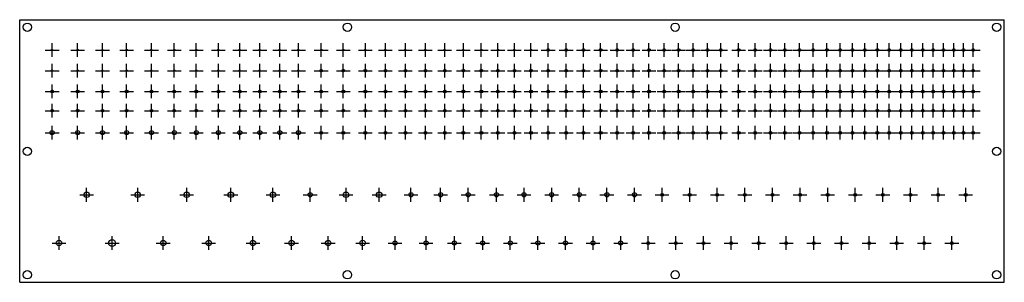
# Model space of a CAD drawing. Header units: metres. Extents: x 0 to 1427, y 0 to 381.
import ezdxf

# ---------------------------------------------------------------- set-up
doc = ezdxf.new("R2010")
doc.units = ezdxf.units.M

msp = doc.modelspace()

# ---------------------------------------------------------------- linework, layer by layer
for p, q in [((0, 381), (1427, 381)), ((0, 0), (0, 381)), ((1427, 0), (1427, 381)), ((47, 327), (47, 347)), ((84, 327), (84, 347)), ((120, 327), (120, 347)), ((155, 327), (155, 347)), ((191, 327), (191, 347)), ((224, 327), (224, 347)), ((256, 327), (256, 347)), ((288, 327), (288, 347)), ((319, 327), (319, 347)), ((348, 327), (348, 347)), ((377, 327), (377, 347)), ((404, 327), (404, 347)), ((437, 327), (437, 347)), ((469, 327), (469, 347)), ((501, 327), (501, 347)), ((530, 327), (530, 347)), ((559, 327), (559, 347)), ((588, 327), (588, 347)), ((616, 327), (616, 347)), ((643, 327), (643, 347)), ((669, 327), (669, 347)), ((693, 327), (693, 347)), ((717, 327), (717, 347)), ((741, 327), (741, 347)), ((766, 327), (766, 347)), ((792, 327), (792, 347)), ((817, 327), (817, 347)), ((842, 327), (842, 347)), ((866, 327), (866, 347)), ((889, 327), (889, 347)), ((912, 327), (912, 347)), ((934, 327), (934, 347)), ((955, 327), (955, 347)), ((976, 327), (976, 347)), ((997, 327), (997, 347)), ((1016, 327), (1016, 347)), ((1042, 327), (1042, 347)), ((1066, 327), (1066, 347)), ((1088, 327), (1088, 347)), ((1109, 327), (1109, 347)), ((1130, 327), (1130, 347)), ((1150, 327), (1150, 347)), ((1170, 327), (1170, 347)), ((1189, 327), (1189, 347)), ((1207, 327), (1207, 347)), ((1225, 327), (1225, 347)), ((1243, 327), (1243, 347)), ((1260, 327), (1260, 347)), ((1277, 327), (1277, 347)), ((1293, 327), (1293, 347)), ((1309, 327), (1309, 347)), ((1324, 327), (1324, 347)), ((1339, 327), (1339, 347)), ((1354, 327), (1354, 347)), ((1368, 327), (1368, 347)), ((1382, 327), (1382, 347)), ((37, 337), (57, 337)), ((74, 337), (94, 337)), ((110, 337), (130, 337)), ((145, 337), (165, 337)), ((181, 337), (201, 337)), ((214, 337), (234, 337)), ((246, 337), (266, 337)), ((278, 337), (298, 337)), ((309, 337), (329, 337)), ((338, 337), (358, 337)), ((367, 337), (387, 337)), ((394, 337), (414, 337)), ((427, 337), (447, 337)), ((459, 337), (479, 337)), ((491, 337), (511, 337)), ((520, 337), (540, 337)), ((549, 337), (569, 337)), ((578, 337), (598, 337)), ((606, 337), (626, 337)), ((633, 337), (653, 337)), ((659, 337), (679, 337)), ((683, 337), (703, 337)), ((707, 337), (727, 337)), ((731, 337), (751, 337)), ((756, 337), (776, 337)), ((782, 337), (802, 337)), ((807, 337), (827, 337)), ((832, 337), (852, 337)), ((856, 337), (876, 337)), ((879, 337), (899, 337)), ((902, 337), (922, 337)), ((924, 337), (944, 337)), ((945, 337), (965, 337)), ((966, 337), (986, 337)), ((987, 337), (1007, 337)), ((1006, 337), (1026, 337)), ((1032, 337), (1052, 337)), ((1056, 337), (1076, 337)), ((1078, 337), (1098, 337)), ((1099, 337), (1119, 337)), ((1120, 337), (1140, 337)), ((1140, 337), (1160, 337)), ((1160, 337), (1180, 337)), ((1179, 337), (1199, 337)), ((1197, 337), (1217, 337)), ((1215, 337), (1235, 337)), ((1233, 337), (1253, 337)), ((1250, 337), (1270, 337)), ((1267, 337), (1287, 337)), ((1283, 337), (1303, 337)), ((1299, 337), (1319, 337)), ((1314, 337), (1334, 337)), ((1329, 337), (1349, 337)), ((1344, 337), (1364, 337)), ((1358, 337), (1378, 337)), ((1372, 337), (1392, 337)), ((47, 297), (47, 317)), ((84, 297), (84, 317)), ((120, 297), (120, 317)), ((155, 297), (155, 317)), ((191, 297), (191, 317)), ((224, 297), (224, 317)), ((256, 297), (256, 317)), ((288, 297), (288, 317)), ((319, 297), (319, 317)), ((348, 297), (348, 317)), ((377, 297), (377, 317)), ((404, 297), (404, 317)), ((437, 297), (437, 317)), ((469, 297), (469, 317)), ((501, 297), (501, 317)), ((530, 297), (530, 317)), ((559, 297), (559, 317)), ((588, 297), (588, 317)), ((616, 297), (616, 317)), ((643, 297), (643, 317)), ((669, 297), (669, 317)), ((693, 297), (693, 317)), ((717, 297), (717, 317)), ((741, 297), (741, 317)), ((766, 297), (766, 317)), ((792, 297), (792, 317)), ((817, 297), (817, 317)), ((842, 297), (842, 317)), ((866, 297), (866, 317)), ((889, 297), (889, 317)), ((912, 297), (912, 317)), ((934, 297), (934, 317)), ((955, 297), (955, 317)), ((976, 297), (976, 317)), ((997, 297), (997, 317)), ((1016, 297), (1016, 317)), ((1042, 297), (1042, 317)), ((1066, 297), (1066, 317)), ((1088, 297), (1088, 317)), ((1109, 297), (1109, 317)), ((1130, 297), (1130, 317)), ((1150, 297), (1150, 317)), ((1170, 297), (1170, 317)), ((1189, 297), (1189, 317)), ((1207, 297), (1207, 317)), ((1225, 297), (1225, 317)), ((1243, 297), (1243, 317)), ((1260, 297), (1260, 317)), ((1277, 297), (1277, 317)), ((1293, 297), (1293, 317)), ((1309, 297), (1309, 317)), ((1324, 297), (1324, 317)), ((1339, 297), (1339, 317)), ((1354, 297), (1354, 317)), ((1368, 297), (1368, 317)), ((1382, 297), (1382, 317)), ((37, 307), (57, 307)), ((74, 307), (94, 307)), ((110, 307), (130, 307)), ((145, 307), (165, 307)), ((181, 307), (201, 307)), ((214, 307), (234, 307)), ((246, 307), (266, 307)), ((278, 307), (298, 307)), ((309, 307), (329, 307)), ((338, 307), (358, 307)), ((367, 307), (387, 307)), ((394, 307), (414, 307)), ((427, 307), (447, 307)), ((459, 307), (479, 307)), ((491, 307), (511, 307)), ((520, 307), (540, 307)), ((549, 307), (569, 307)), ((578, 307), (598, 307)), ((606, 307), (626, 307)), ((633, 307), (653, 307)), ((659, 307), (679, 307)), ((683, 307), (703, 307)), ((707, 307), (727, 307)), ((731, 307), (751, 307)), ((756, 307), (776, 307)), ((782, 307), (802, 307)), ((807, 307), (827, 307)), ((832, 307), (852, 307)), ((856, 307), (876, 307)), ((879, 307), (899, 307)), ((902, 307), (922, 307)), ((924, 307), (944, 307)), ((945, 307), (965, 307)), ((966, 307), (986, 307)), ((987, 307), (1007, 307)), ((1006, 307), (1026, 307)), ((1032, 307), (1052, 307)), ((1056, 307), (1076, 307)), ((1078, 307), (1098, 307)), ((1099, 307), (1119, 307)), ((1120, 307), (1140, 307)), ((1140, 307), (1160, 307)), ((1160, 307), (1180, 307)), ((1179, 307), (1199, 307)), ((1197, 307), (1217, 307)), ((1215, 307), (1235, 307)), ((1233, 307), (1253, 307)), ((1250, 307), (1270, 307)), ((1267, 307), (1287, 307)), ((1283, 307), (1303, 307)), ((1299, 307), (1319, 307)), ((1314, 307), (1334, 307)), ((1329, 307), (1349, 307)), ((1344, 307), (1364, 307)), ((1358, 307), (1378, 307)), ((1372, 307), (1392, 307)), ((47, 267), (47, 287)), ((84, 267), (84, 287)), ((120, 267), (120, 287)), ((155, 267), (155, 287)), ((191, 267), (191, 287)), ((224, 267), (224, 287)), ((256, 267), (256, 287)), ((288, 267), (288, 287)), ((319, 267), (319, 287)), ((348, 267), (348, 287)), ((377, 267), (377, 287)), ((404, 267), (404, 287)), ((437, 267), (437, 287)), ((469, 267), (469, 287)), ((501, 267), (501, 287)), ((530, 267), (530, 287)), ((559, 267), (559, 287)), ((588, 267), (588, 287)), ((616, 267), (616, 287)), ((643, 267), (643, 287)), ((669, 267), (669, 287)), ((693, 267), (693, 287)), ((717, 267), (717, 287)), ((741, 267), (741, 287)), ((766, 267), (766, 287)), ((792, 267), (792, 287)), ((817, 267), (817, 287)), ((842, 267), (842, 287)), ((866, 267), (866, 287)), ((889, 267), (889, 287)), ((912, 267), (912, 287)), ((934, 267), (934, 287)), ((955, 267), (955, 287)), ((976, 267), (976, 287)), ((997, 267), (997, 287)), ((1016, 267), (1016, 287)), ((1042, 267), (1042, 287)), ((1066, 267), (1066, 287)), ((1088, 267), (1088, 287)), ((1109, 267), (1109, 287)), ((1130, 267), (1130, 287)), ((1150, 267), (1150, 287)), ((1170, 267), (1170, 287)), ((1189, 267), (1189, 287)), ((1207, 267), (1207, 287)), ((1225, 267), (1225, 287)), ((1243, 267), (1243, 287)), ((1260, 267), (1260, 287)), ((1277, 267), (1277, 287)), ((1293, 267), (1293, 287)), ((1309, 267), (1309, 287)), ((1324, 267), (1324, 287)), ((1339, 267), (1339, 287)), ((1354, 267), (1354, 287)), ((1368, 267), (1368, 287)), ((1382, 267), (1382, 287)), ((37, 277), (57, 277)), ((74, 277), (94, 277)), ((110, 277), (130, 277)), ((145, 277), (165, 277)), ((181, 277), (201, 277)), ((214, 277), (234, 277)), ((246, 277), (266, 277)), ((278, 277), (298, 277)), ((309, 277), (329, 277)), ((338, 277), (358, 277)), ((367, 277), (387, 277)), ((394, 277), (414, 277)), ((427, 277), (447, 277)), ((459, 277), (479, 277)), ((491, 277), (511, 277)), ((520, 277), (540, 277)), ((549, 277), (569, 277)), ((578, 277), (598, 277)), ((606, 277), (626, 277)), ((633, 277), (653, 277)), ((659, 277), (679, 277)), ((683, 277), (703, 277)), ((707, 277), (727, 277)), ((731, 277), (751, 277)), ((756, 277), (776, 277)), ((782, 277), (802, 277)), ((807, 277), (827, 277)), ((832, 277), (852, 277)), ((856, 277), (876, 277)), ((879, 277), (899, 277)), ((902, 277), (922, 277)), ((924, 277), (944, 277)), ((945, 277), (965, 277)), ((966, 277), (986, 277)), ((987, 277), (1007, 277)), ((1006, 277), (1026, 277)), ((1032, 277), (1052, 277)), ((1056, 277), (1076, 277)), ((1078, 277), (1098, 277)), ((1099, 277), (1119, 277)), ((1120, 277), (1140, 277)), ((1140, 277), (1160, 277)), ((1160, 277), (1180, 277)), ((1179, 277), (1199, 277)), ((1197, 277), (1217, 277)), ((1215, 277), (1235, 277)), ((1233, 277), (1253, 277)), ((1250, 277), (1270, 277)), ((1267, 277), (1287, 277)), ((1283, 277), (1303, 277)), ((1299, 277), (1319, 277)), ((1314, 277), (1334, 277)), ((1329, 277), (1349, 277)), ((1344, 277), (1364, 277)), ((1358, 277), (1378, 277)), ((1372, 277), (1392, 277)), ((47, 239), (47, 259)), ((84, 239), (84, 259)), ((120, 239), (120, 259)), ((155, 239), (155, 259)), ((191, 239), (191, 259)), ((224, 239), (224, 259)), ((256, 239), (256, 259)), ((288, 239), (288, 259)), ((319, 239), (319, 259)), ((348, 239), (348, 259)), ((377, 239), (377, 259)), ((404, 239), (404, 259)), ((437, 239), (437, 259)), ((469, 239), (469, 259)), ((501, 239), (501, 259)), ((530, 239), (530, 259)), ((559, 239), (559, 259)), ((588, 239), (588, 259)), ((616, 239), (616, 259)), ((643, 239), (643, 259)), ((669, 239), (669, 259)), ((693, 239), (693, 259)), ((717, 239), (717, 259)), ((741, 239), (741, 259)), ((766, 239), (766, 259)), ((792, 239), (792, 259)), ((817, 239), (817, 259)), ((842, 239), (842, 259)), ((866, 239), (866, 259)), ((889, 239), (889, 259)), ((912, 239), (912, 259)), ((934, 239), (934, 259)), ((955, 239), (955, 259)), ((976, 239), (976, 259)), ((997, 239), (997, 259)), ((1016, 239), (1016, 259)), ((1042, 239), (1042, 259)), ((1066, 239), (1066, 259)), ((1088, 239), (1088, 259)), ((1109, 239), (1109, 259)), ((1130, 239), (1130, 259)), ((1150, 239), (1150, 259)), ((1170, 239), (1170, 259)), ((1189, 239), (1189, 259)), ((1207, 239), (1207, 259)), ((1225, 239), (1225, 259)), ((1243, 239), (1243, 259)), ((1260, 239), (1260, 259)), ((1277, 239), (1277, 259)), ((1293, 239), (1293, 259)), ((1309, 239), (1309, 259)), ((1324, 239), (1324, 259)), ((1339, 239), (1339, 259)), ((1354, 239), (1354, 259)), ((1368, 239), (1368, 259)), ((1382, 239), (1382, 259)), ((37, 249), (57, 249)), ((74, 249), (94, 249)), ((110, 249), (130, 249)), ((145, 249), (165, 249)), ((181, 249), (201, 249)), ((214, 249), (234, 249)), ((246, 249), (266, 249)), ((278, 249), (298, 249)), ((309, 249), (329, 249)), ((338, 249), (358, 249)), ((367, 249), (387, 249)), ((394, 249), (414, 249)), ((427, 249), (447, 249)), ((459, 249), (479, 249)), ((491, 249), (511, 249)), ((520, 249), (540, 249)), ((549, 249), (569, 249)), ((578, 249), (598, 249)), ((606, 249), (626, 249)), ((633, 249), (653, 249)), ((659, 249), (679, 249)), ((683, 249), (703, 249)), ((707, 249), (727, 249)), ((731, 249), (751, 249)), ((756, 249), (776, 249)), ((782, 249), (802, 249)), ((807, 249), (827, 249)), ((832, 249), (852, 249)), ((856, 249), (876, 249)), ((879, 249), (899, 249)), ((902, 249), (922, 249)), ((924, 249), (944, 249)), ((945, 249), (965, 249)), ((966, 249), (986, 249)), ((987, 249), (1007, 249)), ((1006, 249), (1026, 249)), ((1032, 249), (1052, 249)), ((1056, 249), (1076, 249)), ((1078, 249), (1098, 249)), ((1099, 249), (1119, 249)), ((1120, 249), (1140, 249)), ((1140, 249), (1160, 249)), ((1160, 249), (1180, 249)), ((1179, 249), (1199, 249)), ((1197, 249), (1217, 249)), ((1215, 249), (1235, 249)), ((1233, 249), (1253, 249)), ((1250, 249), (1270, 249)), ((1267, 249), (1287, 249)), ((1283, 249), (1303, 249)), ((1299, 249), (1319, 249)), ((1314, 249), (1334, 249)), ((1329, 249), (1349, 249)), ((1344, 249), (1364, 249)), ((1358, 249), (1378, 249)), ((1372, 249), (1392, 249)), ((37, 217), (57, 217)), ((47, 207), (47, 227)), ((74, 217), (94, 217)), ((84, 207), (84, 227)), ((110, 217), (130, 217)), ((120, 207), (120, 227)), ((145, 217), (165, 217)), ((155, 207), (155, 227)), ((181, 217), (201, 217)), ((191, 207), (191, 227)), ((214, 217), (234, 217)), ((224, 207), (224, 227)), ((246, 217), (266, 217)), ((256, 207), (256, 227)), ((278, 217), (298, 217)), ((288, 207), (288, 227)), ((309, 217), (329, 217)), ((319, 207), (319, 227)), ((338, 217), (358, 217)), ((348, 207), (348, 227)), ((367, 217), (387, 217)), ((377, 207), (377, 227)), ((394, 217), (414, 217)), ((404, 207), (404, 227)), ((427, 217), (447, 217)), ((437, 207), (437, 227)), ((459, 217), (479, 217)), ((469, 207), (469, 227)), ((491, 217), (511, 217)), ((501, 207), (501, 227)), ((520, 217), (540, 217)), ((530, 207), (530, 227)), ((549, 217), (569, 217)), ((559, 207), (559, 227)), ((578, 217), (598, 217)), ((588, 207), (588, 227)), ((606, 217), (626, 217)), ((616, 207), (616, 227)), ((633, 217), (653, 217)), ((643, 207), (643, 227)), ((659, 217), (679, 217)), ((669, 207), (669, 227)), ((683, 217), (703, 217)), ((693, 207), (693, 227)), ((707, 217), (727, 217)), ((717, 207), (717, 227)), ((731, 217), (751, 217)), ((741, 207), (741, 227)), ((756, 217), (776, 217)), ((766, 207), (766, 227)), ((782, 217), (802, 217)), ((792, 207), (792, 227)), ((807, 217), (827, 217)), ((817, 207), (817, 227)), ((832, 217), (852, 217)), ((842, 207), (842, 227)), ((856, 217), (876, 217)), ((866, 207), (866, 227)), ((879, 217), (899, 217)), ((889, 207), (889, 227)), ((902, 217), (922, 217)), ((912, 207), (912, 227)), ((924, 217), (944, 217)), ((934, 207), (934, 227)), ((945, 217), (965, 217)), ((955, 207), (955, 227)), ((966, 217), (986, 217)), ((976, 207), (976, 227)), ((987, 217), (1007, 217)), ((997, 207), (997, 227)), ((1006, 217), (1026, 217)), ((1016, 207), (1016, 227)), ((1032, 217), (1052, 217)), ((1042, 207), (1042, 227)), ((1056, 217), (1076, 217)), ((1066, 207), (1066, 227)), ((1078, 217), (1098, 217)), ((1088, 207), (1088, 227)), ((1099, 217), (1119, 217)), ((1109, 207), (1109, 227)), ((1120, 217), (1140, 217)), ((1130, 207), (1130, 227)), ((1140, 217), (1160, 217)), ((1150, 207), (1150, 227)), ((1160, 217), (1180, 217)), ((1170, 207), (1170, 227)), ((1179, 217), (1199, 217)), ((1189, 207), (1189, 227)), ((1197, 217), (1217, 217)), ((1207, 207), (1207, 227)), ((1215, 217), (1235, 217)), ((1225, 207), (1225, 227)), ((1233, 217), (1253, 217)), ((1243, 207), (1243, 227)), ((1250, 217), (1270, 217)), ((1260, 207), (1260, 227)), ((1267, 217), (1287, 217)), ((1277, 207), (1277, 227)), ((1283, 217), (1303, 217)), ((1293, 207), (1293, 227)), ((1299, 217), (1319, 217)), ((1309, 207), (1309, 227)), ((1314, 217), (1334, 217)), ((1324, 207), (1324, 227)), ((1329, 217), (1349, 217)), ((1339, 207), (1339, 227)), ((1344, 217), (1364, 217)), ((1354, 207), (1354, 227)), ((1358, 217), (1378, 217)), ((1368, 207), (1368, 227)), ((1372, 217), (1392, 217)), ((1382, 207), (1382, 227)), ((97, 117), (97, 137)), ((171, 117), (171, 137)), ((242, 117), (242, 137)), ((306, 117), (306, 137)), ((367, 117), (367, 137)), ((421, 117), (421, 137)), ((473, 117), (473, 137)), ((521, 117), (521, 137)), ((567, 117), (567, 137)), ((610, 117), (610, 137)), ((650, 117), (650, 137)), ((691, 117), (691, 137)), ((731, 117), (731, 137)), ((771, 117), (771, 137)), ((811, 117), (811, 137)), ((851, 117), (851, 137)), ((891, 117), (891, 137)), ((931, 117), (931, 137)), ((971, 117), (971, 137)), ((1011, 117), (1011, 137)), ((1051, 117), (1051, 137)), ((1091, 117), (1091, 137)), ((1131, 117), (1131, 137)), ((1171, 117), (1171, 137)), ((1211, 117), (1211, 137)), ((1251, 117), (1251, 137)), ((1291, 117), (1291, 137)), ((1331, 117), (1331, 137)), ((1371, 117), (1371, 137)), ((87, 127), (107, 127)), ((161, 127), (181, 127)), ((232, 127), (252, 127)), ((296, 127), (316, 127)), ((357, 127), (377, 127)), ((411, 127), (431, 127)), ((463, 127), (483, 127)), ((511, 127), (531, 127)), ((557, 127), (577, 127)), ((600, 127), (620, 127)), ((640, 127), (660, 127)), ((681, 127), (701, 127)), ((721, 127), (741, 127)), ((761, 127), (781, 127)), ((801, 127), (821, 127)), ((841, 127), (861, 127)), ((881, 127), (901, 127)), ((921, 127), (941, 127)), ((961, 127), (981, 127)), ((1001, 127), (1021, 127)), ((1041, 127), (1061, 127)), ((1081, 127), (1101, 127)), ((1121, 127), (1141, 127)), ((1161, 127), (1181, 127)), ((1201, 127), (1221, 127)), ((1241, 127), (1261, 127)), ((1281, 127), (1301, 127)), ((1321, 127), (1341, 127)), ((1361, 127), (1381, 127)), ((57, 47), (57, 67)), ((134, 47), (134, 67)), ((208, 47), (208, 67)), ((274, 47), (274, 67)), ((338, 47), (338, 67)), ((394, 47), (394, 67)), ((447, 47), (447, 67)), ((497, 47), (497, 67)), ((544, 47), (544, 67)), ((589, 47), (589, 67)), ((630, 47), (630, 67)), ((671, 47), (671, 67)), ((711, 47), (711, 67)), ((751, 47), (751, 67)), ((791, 47), (791, 67)), ((831, 47), (831, 67)), ((871, 47), (871, 67)), ((911, 47), (911, 67)), ((951, 47), (951, 67)), ((991, 47), (991, 67)), ((1031, 47), (1031, 67)), ((1071, 47), (1071, 67)), ((1111, 47), (1111, 67)), ((1151, 47), (1151, 67)), ((1191, 47), (1191, 67)), ((1231, 47), (1231, 67)), ((1271, 47), (1271, 67)), ((1311, 47), (1311, 67)), ((1351, 47), (1351, 67)), ((47, 57), (67, 57)), ((124, 57), (144, 57)), ((198, 57), (218, 57)), ((264, 57), (284, 57)), ((328, 57), (348, 57)), ((384, 57), (404, 57)), ((437, 57), (457, 57)), ((487, 57), (507, 57)), ((534, 57), (554, 57)), ((579, 57), (599, 57)), ((620, 57), (640, 57)), ((661, 57), (681, 57)), ((701, 57), (721, 57)), ((741, 57), (761, 57)), ((781, 57), (801, 57)), ((821, 57), (841, 57)), ((861, 57), (881, 57)), ((901, 57), (921, 57)), ((941, 57), (961, 57)), ((981, 57), (1001, 57)), ((1021, 57), (1041, 57)), ((1061, 57), (1081, 57)), ((1101, 57), (1121, 57)), ((1141, 57), (1161, 57)), ((1181, 57), (1201, 57)), ((1221, 57), (1241, 57)), ((1261, 57), (1281, 57)), ((1301, 57), (1321, 57)), ((1341, 57), (1361, 57)), ((0, 0), (1427, 0))]:
    msp.add_line(p, q)
for centre, radius in [((11, 370), 6), ((475, 370), 6), ((950, 370), 6), ((1416, 370), 6), ((47, 337), 1), ((84, 337), 1), ((120, 337), 1), ((155, 337), 1), ((191, 337), 1), ((224, 337), 1), ((256, 337), 1), ((288, 337), 1), ((319, 337), 1), ((348, 337), 1), ((377, 337), 1), ((404, 337), 1), ((437, 337), 1), ((469, 337), 1), ((501, 337), 1), ((530, 337), 1), ((559, 337), 1), ((588, 337), 1), ((616, 337), 1), ((643, 337), 1), ((669, 337), 1), ((693, 337), 1), ((717, 337), 1), ((741, 337), 1), ((766, 337), 2), ((792, 337), 2), ((817, 337), 2), ((842, 337), 2), ((866, 337), 2), ((889, 337), 2), ((912, 337), 2), ((934, 337), 2), ((955, 337), 2), ((976, 337), 2), ((997, 337), 2), ((1016, 337), 2), ((1042, 337), 2), ((1066, 337), 2), ((1088, 337), 2), ((1109, 337), 2), ((1130, 337), 2), ((1150, 337), 2), ((1170, 337), 2), ((1189, 337), 2), ((1207, 337), 2), ((1225, 337), 2), ((1243, 337), 2), ((1260, 337), 2), ((1277, 337), 2), ((1293, 337), 2), ((1309, 337), 2), ((1324, 337), 2), ((1339, 337), 2), ((1354, 337), 2), ((1368, 337), 2), ((1382, 337), 2), ((47, 307), 1), ((84, 307), 1), ((120, 307), 1), ((155, 307), 1), ((191, 307), 1), ((224, 307), 1), ((256, 307), 1), ((288, 307), 1), ((319, 307), 1), ((348, 307), 1), ((377, 307), 1), ((404, 307), 1), ((437, 307), 2), ((469, 307), 2), ((501, 307), 2), ((530, 307), 2), ((559, 307), 2), ((588, 307), 2), ((616, 307), 2), ((643, 307), 2), ((669, 307), 2), ((693, 307), 2), ((717, 307), 2), ((741, 307), 2), ((766, 307), 2), ((792, 307), 2), ((817, 307), 2), ((842, 307), 2), ((866, 307), 2), ((889, 307), 2), ((912, 307), 2), ((934, 307), 2), ((955, 307), 2), ((976, 307), 2), ((997, 307), 2), ((1016, 307), 2), ((1042, 307), 2), ((1066, 307), 2), ((1088, 307), 2), ((1109, 307), 2), ((1130, 307), 2), ((1150, 307), 2), ((1170, 307), 2), ((1189, 307), 2), ((1207, 307), 2), ((1225, 307), 2), ((1243, 307), 2), ((1260, 307), 2), ((1277, 307), 2), ((1293, 307), 2), ((1309, 307), 2), ((1324, 307), 2), ((1339, 307), 2), ((1354, 307), 2), ((1368, 307), 2), ((1382, 307), 2), ((47, 277), 2), ((84, 277), 2), ((120, 277), 2), ((155, 277), 2), ((191, 277), 2), ((224, 277), 2), ((256, 277), 2), ((288, 277), 2), ((319, 277), 2), ((348, 277), 2), ((377, 277), 2), ((404, 277), 2), ((437, 277), 2), ((469, 277), 2), ((501, 277), 2), ((530, 277), 2), ((559, 277), 2), ((588, 277), 2), ((616, 277), 2), ((643, 277), 2), ((669, 277), 2), ((693, 277), 2), ((717, 277), 2), ((741, 277), 2), ((766, 277), 2), ((792, 277), 2), ((817, 277), 2), ((842, 277), 2), ((866, 277), 2), ((889, 277), 2), ((912, 277), 2), ((934, 277), 2), ((955, 277), 2), ((976, 277), 2), ((997, 277), 2), ((1016, 277), 2), ((1042, 277), 2), ((1066, 277), 2), ((1088, 277), 2), ((1109, 277), 2), ((1130, 277), 2), ((1150, 277), 2), ((1170, 277), 2), ((1189, 277), 2), ((1207, 277), 2), ((1225, 277), 2), ((1243, 277), 2), ((1260, 277), 2), ((1277, 277), 2), ((1293, 277), 2), ((1309, 277), 2), ((1324, 277), 2), ((1339, 277), 2), ((1354, 277), 2), ((1368, 277), 2), ((1382, 277), 2), ((47, 249), 2), ((84, 249), 2), ((120, 249), 2), ((155, 249), 2), ((191, 249), 2), ((224, 249), 2), ((256, 249), 2), ((288, 249), 2), ((319, 249), 2), ((348, 249), 2), ((377, 249), 2), ((404, 249), 2), ((437, 249), 2), ((469, 249), 2), ((501, 249), 2), ((530, 249), 2), ((559, 249), 2), ((588, 249), 2), ((616, 249), 2), ((643, 249), 2), ((669, 249), 2), ((693, 249), 2), ((717, 249), 2), ((741, 249), 2), ((766, 249), 2), ((792, 249), 2), ((817, 249), 2), ((842, 249), 2), ((866, 249), 2), ((889, 249), 2), ((912, 249), 2), ((934, 249), 2), ((955, 249), 2), ((976, 249), 2), ((997, 249), 2), ((1016, 249), 2), ((1042, 249), 2), ((1066, 249), 2), ((1088, 249), 2), ((1109, 249), 2), ((1130, 249), 2), ((1150, 249), 2), ((1170, 249), 2), ((1189, 249), 2), ((1207, 249), 2), ((1225, 249), 2), ((1243, 249), 2), ((1260, 249), 2), ((1277, 249), 2), ((1293, 249), 2), ((1309, 249), 2), ((1324, 249), 2), ((1339, 249), 2), ((1354, 249), 2), ((1368, 249), 2), ((1382, 249), 2), ((47, 217), 3), ((84, 217), 3), ((120, 217), 3), ((155, 217), 3), ((191, 217), 3), ((224, 217), 3), ((256, 217), 3), ((288, 217), 3), ((319, 217), 3), ((348, 217), 3), ((377, 217), 3), ((404, 217), 3), ((437, 217), 2), ((469, 217), 2), ((501, 217), 2), ((530, 217), 2), ((559, 217), 2), ((588, 217), 2), ((616, 217), 2), ((643, 217), 2), ((669, 217), 2), ((693, 217), 2), ((717, 217), 2), ((741, 217), 2), ((766, 217), 2), ((792, 217), 2), ((817, 217), 2), ((842, 217), 2), ((866, 217), 2), ((889, 217), 2), ((912, 217), 2), ((934, 217), 2), ((955, 217), 2), ((976, 217), 2), ((997, 217), 2), ((1016, 217), 2), ((1042, 217), 2), ((1066, 217), 2), ((1088, 217), 2), ((1109, 217), 2), ((1130, 217), 2), ((1150, 217), 2), ((1170, 217), 2), ((1189, 217), 2), ((1207, 217), 2), ((1225, 217), 2), ((1243, 217), 2), ((1260, 217), 2), ((1277, 217), 2), ((1293, 217), 2), ((1309, 217), 2), ((1324, 217), 2), ((1339, 217), 2), ((1354, 217), 2), ((1368, 217), 2), ((1382, 217), 2), ((11, 190), 6), ((1416, 190), 6), ((97, 127), 4), ((171, 127), 4), ((242, 127), 4), ((306, 127), 4), ((367, 127), 4), ((421, 127), 3), ((473, 127), 4), ((521, 127), 4), ((567, 127), 3), ((610, 127), 3), ((650, 127), 3), ((691, 127), 3), ((731, 127), 3), ((771, 127), 3), ((811, 127), 3), ((851, 127), 3), ((891, 127), 3), ((931, 127), 2), ((971, 127), 2), ((1011, 127), 2), ((1051, 127), 2), ((1091, 127), 2), ((1131, 127), 2), ((1171, 127), 2), ((1211, 127), 2), ((1251, 127), 2), ((1291, 127), 2), ((1331, 127), 2), ((1371, 127), 2), ((57, 57), 4), ((134, 57), 5), ((208, 57), 4), ((274, 57), 4), ((338, 57), 4), ((394, 57), 4), ((447, 57), 4), ((497, 57), 4), ((544, 57), 3), ((589, 57), 3), ((630, 57), 3), ((671, 57), 3), ((711, 57), 3), ((751, 57), 3), ((791, 57), 3), ((831, 57), 3), ((871, 57), 3), ((911, 57), 2), ((951, 57), 2), ((991, 57), 2), ((1031, 57), 2), ((1071, 57), 2), ((1111, 57), 2), ((1151, 57), 2), ((1191, 57), 2), ((1231, 57), 2), ((1271, 57), 2), ((1311, 57), 2), ((1351, 57), 2), ((11, 11), 6), ((475, 11), 6), ((950, 11), 6), ((1416, 11), 6)]:
    msp.add_circle(centre, radius)

doc.saveas('drawing.dxf')
